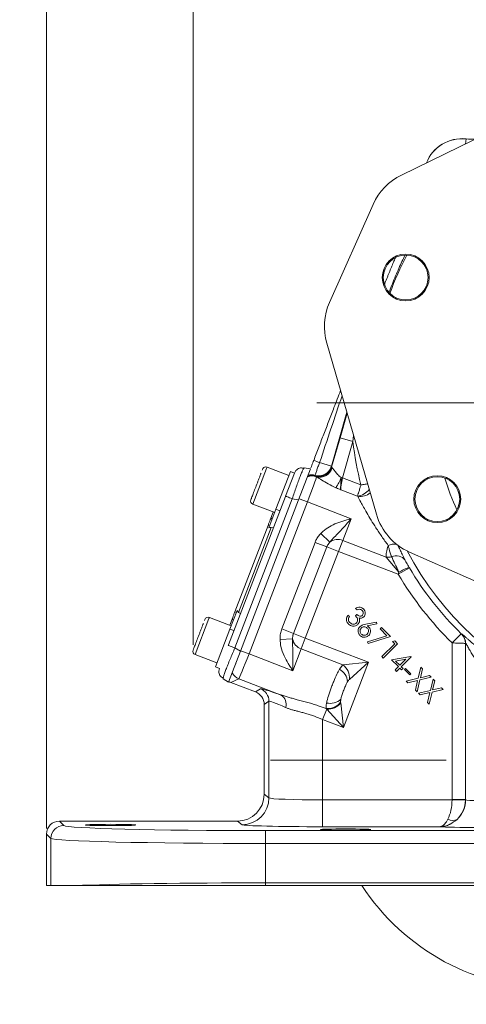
# Model space of a CAD drawing. Header units: inches. Extents: x 0.3 to 33.9, y 0.2 to 21.6.
# Tile 10 of 21: x 18.8 to 22.9, y 5.1 to 14.3. Entities that reach past the tile are written whole.
import ezdxf

# ---------------------------------------------------------------- set-up
doc = ezdxf.new("R2010")
doc.units = ezdxf.units.IN
doc.header["$MEASUREMENT"] = 0
doc.layers.add('SLD-0', color=7, linetype='Continuous', lineweight=15)
doc.styles.add('SLDTEXTSTYLE0', font='TXT', dxfattribs={"width": 0.75})
doc.dimstyles.new('SLDDIMSTYLE0', dxfattribs={"dimtxt": 0.25, "dimasz": 0.13, "dimexe": 0, "dimexo": 0.0625, "dimgap": 0.0625, "dimtad": 0, "dimtih": 1, "dimtoh": 1, "dimrnd": 1e-09, "dimzin": 12, "dimdsep": 46, "dimtxsty": 'SLDTEXTSTYLE0', "dimsah": 1, "dimcen": 0.09, "dimadec": 0, "dimazin": 3, "dimtfac": 1, "dimtofl": 0, "dimtmove": 0, "dimatfit": 3, "dimfxl": 1, "dimfrac": 2, "dimtolj": 1, "dimtzin": 12, "dimarcsym": 0})
doc.dimstyles.new('SLDDIMSTYLE1', dxfattribs={"dimtxt": 0.25, "dimasz": 0.13, "dimexe": 0, "dimexo": 0.0625, "dimgap": 0.0625, "dimtad": 0, "dimtih": 1, "dimtoh": 1, "dimrnd": 1e-09, "dimzin": 12, "dimdsep": 46, "dimtxsty": 'SLDTEXTSTYLE0', "dimsah": 1, "dimcen": 0.09, "dimadec": 0, "dimazin": 3, "dimtfac": 1, "dimtmove": 0, "dimatfit": 0, "dimfxl": 1, "dimfrac": 2, "dimtolj": 1, "dimtzin": 12, "dimarcsym": 0})

# ---------------------------------------------------------------- blocks, each defined once
blk = doc.blocks.new('_D_3')
at = {"layer": 'SLD-0'}
for p, q in [((19.0215, 6.7596), (19.0215, 15.2715)), ((20.3863, 8.4735), (20.3863, 15.2715)), ((19.0215, 15.1465), (18.7715, 15.1465)), ((19.3172, 15.1833), (19.2664, 15.1833)), ((19.2664, 15.1833), (19.2664, 14.7865)), ((20.0907, 15.1833), (20.1414, 15.1833)), ((20.1414, 15.1833), (20.1414, 14.7865)), ((20.3863, 15.1465), (20.6363, 15.1465)), ((19.2664, 14.7865), (19.3172, 14.7865)), ((20.1414, 14.7865), (20.0907, 14.7865))]:
    blk.add_line(p, q, dxfattribs=at)
for points in [[(19.0215, 15.1465), (18.8915, 15.1665), (18.8915, 15.1265)], [(20.3863, 15.1465), (20.5163, 15.1265), (20.5163, 15.1665)]]:
    blk.add_solid(points, dxfattribs=at)
at = {"layer": 'SLD-0', "char_height": 0.25, "attachment_point": 1, "style": 'SLDTEXTSTYLE0'}
for s, insert in [('1.36', (19.2791, 15.5564, -1.4325)), ('34.7', (19.3807, 15.1087, -1.4325))]:
    blk.add_mtext(s, dxfattribs=dict(at, insert=insert))
blk = doc.blocks.new('_D_4')
at = {"layer": 'SLD-0'}
for p, q in [((20.3863, 8.4735), (20.3863, 15.2715)), ((23.7432, 10.0833), (23.7432, 15.2715)), ((20.3863, 15.1465), (21.5384, 15.1465)), ((21.678, 15.1833), (21.6272, 15.1833)), ((21.6272, 15.1833), (21.6272, 14.7865)), ((22.4515, 15.1833), (22.5023, 15.1833)), ((22.5023, 15.1833), (22.5023, 14.7865)), ((23.7432, 15.1465), (22.5911, 15.1465)), ((21.6272, 14.7865), (21.678, 14.7865)), ((22.5023, 14.7865), (22.4515, 14.7865))]:
    blk.add_line(p, q, dxfattribs=at)
for points in [[(20.3863, 15.1465), (20.5163, 15.1265), (20.5163, 15.1665)], [(23.7432, 15.1465), (23.6132, 15.1665), (23.6132, 15.1265)]]:
    blk.add_solid(points, dxfattribs=at)
at = {"layer": 'SLD-0', "char_height": 0.25, "attachment_point": 1, "style": 'SLDTEXTSTYLE0'}
for s, insert in [('3.36', (21.6399, 15.5564, -1.4325)), ('85.3', (21.7415, 15.1087, -1.4325))]:
    blk.add_mtext(s, dxfattribs=dict(at, insert=insert))
blk = doc.blocks.new('SW_CENTERMARKSYMBOL_0')
at = {"layer": 'SLD-0', "color": 0}
for p, q in [((0, 1), (0, 3.4561)), ((0, 0), (0, 0.5)), ((-1, 0), (-3.4561, 0)), ((0, 0), (-0.5, 0)), ((0, 0), (0, -0.5)), ((0, 0), (0.5, 0)), ((1, 0), (3.4561, 0)), ((0, -1), (0, -3.4561))]:
    blk.add_line(p, q, dxfattribs=at)
blk = doc.blocks.new('SW_CENTERMARKSYMBOL_1')
at = {"layer": 'SLD-0', "color": 0}
for p, q in [((0, 1), (0, 2.635)), ((0, 0), (0, 0.5)), ((-1, 0), (-2.635, 0)), ((0, 0), (-0.5, 0)), ((0, 0), (0, -0.5)), ((0, 0), (0.5, 0)), ((1, 0), (2.635, 0)), ((0, -1), (0, -2.635))]:
    blk.add_line(p, q, dxfattribs=at)

msp = doc.modelspace()

# ---------------------------------------------------------------- linework, layer by layer
at = {"color": 7, "linetype": 'Continuous', "lineweight": 15}
for p, q in [((22.3265, 12.8499), (23.8199, 13.5762)), ((22.923, 13.1383), (22.9276, 13.187)), ((22.9276, 13.1873), (22.9276, 13.187)), ((21.6567, 11.6628), (22.0626, 12.5767)), ((22.0932, 9.6889), (21.6309, 11.2839)), ((21.7544, 10.4007), (21.676, 10.1272)), ((21.7544, 10.4007), (21.8745, 10.3662)), ((21.7774, 10.0277), (21.8745, 10.3662)), ((21.0326, 10.1071), (21.0299, 10.1001)), ((21.2784, 10.0498), (21.0749, 10.128)), ((21.3301, 10.0728), (21.3441, 10.0961)), ((21.4787, 10.1111), (21.3679, 9.8224)), ((21.4143, 10.1132), (21.42, 10.1225)), ((21.4787, 10.1111), (21.42, 10.1225)), ((21.6741, 10.1382), (21.564, 10.1698)), ((21.6729, 10.1334), (21.6741, 10.1382)), ((21.676, 10.1272), (21.6729, 10.1334)), ((21.1576, 9.7352), (21.2928, 10.0872)), ((21.2474, 9.8575), (21.3301, 10.0729)), ((21.3301, 10.0729), (21.2928, 10.0872)), ((21.5323, 10.0402), (21.5262, 10.0454)), ((21.5357, 10.0379), (21.5323, 10.0402)), ((21.765, 10.0313), (21.7774, 10.0277)), ((21.9484, 9.9621), (21.7774, 10.0277)), ((21.7603, 9.9178), (21.9173, 9.8576)), ((20.7151, 8.4708), (21.2463, 9.8544)), ((20.7756, 8.444), (21.3092, 9.8339)), ((20.8269, 8.4132), (21.3679, 9.8224)), ((21.3679, 9.8224), (21.3092, 9.8339)), ((21.4503, 9.8039), (21.3723, 9.8339)), ((20.9066, 8.3875), (21.4503, 9.8039)), ((20.9423, 9.7825), (21.1458, 9.7044)), ((21.0915, 9.5629), (21.1576, 9.7352)), ((21.1576, 9.7352), (21.195, 9.7209)), ((21.4503, 9.8039), (21.8577, 9.6475)), ((21.1042, 9.6377), (21.1318, 9.7098)), ((21.7798, 9.4445), (21.8577, 9.6475)), ((20.7748, 8.7797), (21.0839, 9.5849)), ((20.81, 8.7746), (21.1135, 9.5652)), ((21.0839, 9.5849), (21.0979, 9.5795)), ((21.1338, 9.5616), (21.1135, 9.5652)), ((21.6586, 9.4288), (21.5748, 9.5106)), ((21.5217, 9.4271), (21.2118, 8.6198)), ((21.3213, 8.5777), (21.6312, 9.3851)), ((21.6312, 9.3851), (21.5217, 9.4271)), ((21.6312, 9.3851), (21.7408, 9.343)), ((21.7408, 9.343), (21.7798, 9.4445)), ((22.1852, 9.2889), (21.7798, 9.4445)), ((21.4309, 8.5357), (21.7408, 9.343)), ((21.7408, 9.343), (22.2964, 9.1297)), ((22.1852, 9.2889), (22.3026, 9.1487)), ((23.8475, 8.6942), (22.4003, 9.337)), ((22.3996, 9.1909), (22.2964, 9.1297)), ((22.3996, 9.1909), (22.3989, 9.1919)), ((22.3026, 9.1487), (22.2964, 9.1297)), ((21.9127, 8.7974), (21.8991, 8.8109)), ((20.7409, 8.6495), (20.5373, 8.7276)), ((20.7269, 8.6548), (20.7545, 8.7269)), ((20.729, 8.6187), (20.7952, 8.791)), ((20.7888, 8.7744), (20.7748, 8.7797)), ((20.8275, 8.7637), (20.81, 8.7746)), ((21.8281, 8.7488), (21.8412, 8.7358)), ((21.897, 8.744), (21.9092, 8.7561)), ((20.4951, 8.7068), (20.4924, 8.6997)), ((21.993, 8.6649), (22.0936, 8.6848)), ((22.0974, 8.6667), (22.007, 8.6482)), ((22.0936, 8.6848), (22.0974, 8.6667)), ((22.1264, 8.6202), (22.139, 8.6327)), ((22.139, 8.6327), (22.2233, 8.5484)), ((20.5939, 8.2667), (20.729, 8.6187)), ((20.729, 8.6187), (20.7664, 8.6043)), ((21.3213, 8.5777), (21.2118, 8.6198)), ((21.3213, 8.5777), (21.4309, 8.5357)), ((21.3919, 8.4342), (21.4309, 8.5357)), ((22.0191, 8.3099), (21.4309, 8.5357)), ((22.0105, 8.4997), (22.1902, 8.5564)), ((22.2233, 8.5484), (22.0158, 8.4832)), ((22.1902, 8.5564), (22.1264, 8.6202)), ((22.8817, 8.576), (22.7977, 8.4904)), ((22.8878, 8.5721), (22.8865, 8.5715)), ((20.7756, 8.444), (20.8269, 8.4132)), ((21.3124, 8.5269), (21.1954, 8.5222)), ((22.0158, 8.4832), (22.0105, 8.4997)), ((22.1433, 8.3625), (22.2632, 8.4825)), ((22.2894, 8.4823), (22.1565, 8.3493)), ((22.2423, 8.5033), (22.2633, 8.5084)), ((22.2632, 8.4825), (22.2423, 8.5033)), ((22.2633, 8.5084), (22.2894, 8.4823)), ((22.7977, 8.4904), (22.7977, 7.0305)), ((22.9226, 8.4857), (22.9239, 8.4863)), ((22.9226, 7.0305), (22.9226, 8.4857)), ((22.9239, 8.4863), (22.9239, 7.0294)), ((20.4047, 8.3822), (20.6083, 8.304)), ((20.7161, 8.1245), (20.8269, 8.4132)), ((20.9066, 8.3875), (20.8286, 8.4175)), ((21.314, 8.2311), (20.9066, 8.3875)), ((21.314, 8.2311), (21.3919, 8.4342)), ((21.3919, 8.4342), (21.7811, 8.2848)), ((22.1565, 8.3493), (22.1433, 8.3625)), ((22.235, 8.3325), (22.4146, 8.3638)), ((22.4173, 8.3611), (22.3246, 8.2685)), ((22.4146, 8.3638), (22.4173, 8.3611)), ((20.5939, 8.2667), (20.6313, 8.2524)), ((20.7838, 8.3009), (20.7869, 8.2998)), ((21.7811, 8.2848), (21.7493, 8.2442)), ((22.0191, 8.3099), (21.7811, 8.2848)), ((21.7853, 7.7008), (22.0191, 8.3099)), ((21.8412, 8.1499), (22.0191, 8.3099)), ((22.2986, 8.269), (22.235, 8.3325)), ((22.2676, 8.2381), (22.2986, 8.269)), ((22.3667, 8.3372), (22.2722, 8.3209)), ((22.2722, 8.3209), (22.3113, 8.2817)), ((22.3113, 8.2817), (22.3667, 8.3372)), ((22.3246, 8.2685), (22.3407, 8.2524)), ((22.4819, 8.1608), (22.5069, 8.2648)), ((22.5069, 8.2648), (22.5224, 8.2493)), ((20.6261, 8.2257), (20.6313, 8.2524)), ((20.6648, 8.1553), (20.6672, 8.1673)), ((22.2809, 8.2248), (22.2676, 8.2381)), ((22.3118, 8.2557), (22.2809, 8.2248)), ((22.3279, 8.2396), (22.3118, 8.2557)), ((22.3407, 8.2524), (22.3279, 8.2396)), ((22.3531, 8.2416), (22.3641, 8.2526)), ((22.4028, 8.1919), (22.3531, 8.2416)), ((22.3641, 8.2526), (22.4138, 8.2029)), ((22.4138, 8.2029), (22.4028, 8.1919)), ((22.6017, 8.17), (22.4976, 8.1451)), ((22.5224, 8.2493), (22.5023, 8.1656)), ((22.5023, 8.1656), (22.5863, 8.1854)), ((22.5863, 8.1854), (22.6017, 8.17)), ((20.7161, 8.1245), (20.6648, 8.1553)), ((20.7364, 8.1217), (20.813, 8.1558)), ((20.968, 8.0328), (20.7364, 8.1217)), ((20.813, 8.1558), (21.2064, 8.0048)), ((22.371, 8.1347), (22.4819, 8.1608)), ((22.3865, 8.1192), (22.371, 8.1347)), ((22.477, 8.1403), (22.3865, 8.1192)), ((22.4558, 8.0499), (22.477, 8.1403)), ((22.4976, 8.1451), (22.4713, 8.0344)), ((22.5956, 8.0472), (22.6206, 8.1511)), ((22.6361, 8.1356), (22.616, 8.0519)), ((22.6206, 8.1511), (22.6361, 8.1356)), ((21.0123, 8.0632), (20.968, 8.0328)), ((22.4713, 8.0344), (22.4558, 8.0499)), ((22.4847, 8.0211), (22.5956, 8.0472)), ((22.5002, 8.0055), (22.4847, 8.0211)), ((22.5907, 8.0266), (22.5002, 8.0055)), ((22.5695, 7.9363), (22.5907, 8.0266)), ((22.6113, 8.0314), (22.585, 7.9207)), ((22.7154, 8.0563), (22.6113, 8.0314)), ((22.616, 8.0519), (22.7, 8.0717)), ((22.7, 8.0717), (22.7154, 8.0563)), ((21.0482, 7.9162), (21.0924, 7.9466)), ((21.0482, 7.0794), (21.0482, 7.9162)), ((21.0924, 7.9466), (21.0924, 7.0463)), ((21.7601, 7.9388), (21.7621, 7.9655)), ((21.7609, 7.9318), (21.7601, 7.9388)), ((21.7853, 7.7008), (21.7609, 7.9318)), ((22.585, 7.9207), (22.5695, 7.9363)), ((21.6299, 7.8735), (21.5921, 7.775)), ((21.6253, 7.8787), (21.6299, 7.8735)), ((21.6299, 7.8735), (21.7853, 7.7008)), ((21.5921, 7.775), (21.7853, 7.7008)), ((21.5921, 7.0273), (21.5921, 7.775)), ((21.0924, 7.0463), (21.0482, 7.0794)), ((21.5921, 7.0273), (21.5921, 6.7774)), ((22.7976, 7.0273), (21.5921, 7.0273)), ((22.7976, 7.0273), (22.9225, 7.0241)), ((22.9226, 7.0305), (22.7977, 7.0305)), ((22.9239, 7.0294), (22.9226, 7.0305)), ((19.1821, 6.7889), (19.1415, 6.8296)), ((20.7982, 6.8296), (19.1415, 6.8296)), ((20.7982, 6.8296), (20.8426, 6.7963)), ((19.0215, 6.7096), (19.0622, 6.669)), ((19.0215, 6.7096), (19.0215, 6.2283)), ((21.0615, 6.621), (21.0615, 6.741)), ((26.4148, 6.741), (21.0615, 6.741)), ((21.5921, 6.7774), (22.6861, 6.7774)), ((19.0622, 6.669), (19.0622, 6.2283)), ((21.0615, 6.2548), (21.0615, 6.621)), ((21.0615, 6.621), (26.4148, 6.621)), ((21.0615, 6.2283), (21.0615, 6.2548)), ((26.4148, 6.2548), (21.0615, 6.2548)), ((19.0622, 6.2283), (19.0215, 6.2283)), ((19.2874, 6.2283), (19.0622, 6.2283)), ((26.4148, 6.2283), (21.0615, 6.2283))]:
    msp.add_line(p, q, dxfattribs=at)
at = {"color": 8, "linetype": 'Continuous', "lineweight": 15}
for p, q in [((21.6741, 10.1382), (21.8178, 10.6392)), ((21.8206, 10.6295), (21.7544, 10.4007)), ((21.8745, 10.3662), (21.8802, 10.424)), ((21.0705, 10.1165), (20.9423, 9.7825)), ((21.0749, 10.128), (21.0705, 10.1165)), ((20.5329, 8.7161), (20.4047, 8.3822)), ((20.5373, 8.7276), (20.5329, 8.7161))]:
    msp.add_line(p, q, dxfattribs=at)
at = {"color": 7, "linetype": 'Continuous', "lineweight": 15}
for centre, radius in [((22.3657, 11.895), 0.2185), ((22.3657, 11.895), 0.2085), ((22.66, 9.83), 0.2185), ((22.66, 9.83), 0.2085)]:
    msp.add_circle(centre, radius, dxfattribs=at)
for centre, radius, start, end in [((22.8932, 12.8279), 0.361, 84.52223, 158.10367), ((22.5686, 12.3519), 0.5537, 115.9359, 156.0507), ((22.1627, 11.438), 0.5537, 156.0507, 196.1655), ((24.9932, 10.7279), 3.1396, 186.61581, 194.11826), ((30.9724, 34.6622), 26.2373, 248.85849, 248.98642), ((21.0634, 10.0981), 0.032, 69, 159), ((21.5575, 10.1666), 0.1201, 253.4565, 343.90766), ((21.5606, 10.1605), 0.1201, 253.35459, 343.90768), ((21.5664, 10.1545), 0.1193, 253.39139, 344.20139), ((21.4929, 9.9252), 0.1205, 69.18139, 110.51555), ((21.4929, 9.9267), 0.1201, 70.85707, 110.3491), ((21.4917, 9.9303), 0.1201, 73.34254, 108.86771), ((21.4891, 9.9364), 0.1201, 73.44386, 106.02337), ((21.1313, 10.3026), 0.6893, 327.9309, 336.82233), ((20.9538, 9.8124), 0.032, 159, 249), ((21.1291, 9.6263), 0.0274, 95.79156, 155.40829), ((22.6251, 9.843), 0.5537, 196.1655, 246.0507), ((21.7328, 9.3311), 0.1227, 67.49934, 127.23491), ((22.1989, 9.404), 0.116, 263.22283, 287.84233), ((22.2766, 9.1972), 0.1053, 36.84227, 113.61876), ((22.4644, 8.917), 0.2826, 103.39765, 124.93181), ((24.9932, 10.7279), 3.0148, 210.65257, 225.54358), ((24.9932, 10.7279), 3.1348, 210.65257, 225.54358), ((20.5259, 8.6977), 0.032, 69, 159), ((20.7807, 8.7187), 0.0274, 162.59171, 222.20844), ((22.8025, 8.4857), 0.1201, 0.03042, 45.63797), ((22.8039, 8.4862), 0.1201, 0.03043, 45.64837), ((21.4329, 8.5498), 0.1227, 190.76509, 250.50066), ((20.4162, 8.412), 0.032, 159, 249), ((21.6955, 8.1658), 0.1465, 353.75158, 54.24842), ((20.8562, 8.2679), 0.1201, 207.59422, 248.92282), ((21.6769, 8.1144), 0.1486, 5.52242, 60.84324), ((20.9673, 7.9465), 0.1251, 0.05219, 68.94781), ((21.1506, 7.9194), 0.102, 342.18161, 56.84741), ((21.6412, 8.0244), 0.1465, 263.75273, 324.25137), ((21.6618, 8.075), 0.1486, 257.15676, 312.47758), ((21.6404, 8.0262), 0.153, 266.07251, 321.92749), ((20.8423, 7.0465), 0.2501, 270.06892, 359.94636), ((22.6738, 7.0297), 0.2502, 312.81617, 359.94243), ((22.6726, 7.0306), 0.25, 358.52616, 359.97382), ((22.8031, 6.9152), 0.0801, 236.57933, 300.52452), ((19.1822, 6.6689), 0.1201, 90.04597, 179.95403), ((23.7432, 7.3983), 2.135, 213.23055, 326.76945)]:
    msp.add_arc(centre, radius, start, end, dxfattribs=at)
at = {"color": 8, "linetype": 'Continuous', "lineweight": 15}
for centre, radius, start, end in [((22.8932, 12.8279), 0.3607, 84.51489, 158.05021), ((24.9932, 10.7279), 2.9561, 152.27473, 159.82667), ((24.9932, 10.7279), 2.3701, 197.21096, 204.89044), ((21.8944, 10.0222), 0.1662, 277.89043, 322.36742), ((21.9421, 9.998), 0.1438, 260.5665, 310.41828), ((22.2619, 9.2621), 0.1492, 83.15961, 113.61157), ((24.9932, 10.7279), 2.9561, 207.85651, 284.24489)]:
    msp.add_arc(centre, radius, start, end, dxfattribs=at)
msp.add_ellipse((21.4986, 9.9614), major_axis=(0.8719, 2.6055), ratio=0.001529, start_param=1.246157, end_param=1.491243, dxfattribs=at)
at = {"color": 7, "linetype": 'Continuous', "lineweight": 15}
for centre, major_axis, ratio, start_param, end_param in [((21.7902, 10.0724), (0.1142, -0.0552), 0.066735, 3.187995, 3.47672), ((21.4461, 9.8055), (0.0896, 0.2334), 0.018159, 4.712389, 6.194904), ((21.6921, 9.8967), (-1.6238, 3.4426), 0.022792, 1.515069, 1.51685), ((21.7856, 10.0246), (0.0243, 0.1246), 0.068016, 1.558839, 2.613717), ((21.1041, 9.5204), (0.0164, 0.0428), 0.916331, 0.174533, 0.698222), ((20.833, 8.8141), (0.0164, 0.0428), 0.916331, 2.44337, 2.96706), ((20.9024, 8.3891), (0.0896, 0.2334), 0.018159, 3.176499, 4.712389), ((20.7795, 8.2338), (-0.1098, -0.0489), 0.998783, 0.618044, 0.784789), ((20.9231, 7.9161), (-0.1031, -0.0709), 0.999103, 2.539873, 3.743313), ((21.6369, 7.8226), (0.625, -0.2402), 0.032596, 2.343173, 3.119213), ((21.5921, 7.706), (0.4999, -0.2403), 0.037993, 2.348907, 3.124947), ((20.798, 7.0797), (0.2002, -0.1501), 0.999049, 5.356262, 6.926144), ((21.5921, 7.0469), (0.5, 0), 0.039279, 3.176499, 4.712389), ((22.677, 7.0273), (0.0041, 0.25), 0.482584, 3.922427, 4.720341), ((22.6726, 7.0306), (0.1001, -0.0751), 0.999049, 0.617693, 0.642959), ((22.677, 7.0273), (0.0815, 0.2369), 0.978221, 4.226504, 5.024418), ((23.0489, 7.0298), (0.125, 0), 0.078558, 3.176499, 4.712389), ((19.1415, 6.7095), (0.0849, -0.0849), 0.999315, 2.356537, 3.926648), ((21.5921, 6.797), (0.75, 0), 0.026186, 3.176499, 4.712389), ((21.0615, 6.7902), (1.88, 0), 0.026186, 3.167773, 4.712389), ((23.0489, 6.7799), (0.375, 0), 0.026186, 3.397717, 4.712389), ((21.0615, 6.6703), (2, 0), 0.024615, 3.167773, 4.712389), ((21.0615, 6.2056), (2, 0), 0.024615, 1.570796, 2.661649)]:
    msp.add_ellipse(centre, major_axis=major_axis, ratio=ratio, start_param=start_param, end_param=end_param, dxfattribs=at)
for centre in [(19.6182, 6.7936), (21.8062, 6.751)]:
    msp.add_ellipse(centre, major_axis=(0.2344, 0), ratio=0.026186, dxfattribs=at)
for points, knots in [([(23.0207, 13.1875), (23.019, 13.1872), (22.9884, 13.1819), (22.9571, 13.1847), (22.9276, 13.1873)], [0, 0, 0, 0, 0.055524, 1, 1, 1, 1]), ([(21.7591, 10.8416), (21.7387, 10.7885), (21.7026, 10.6945), (21.6508, 10.5594), (21.6036, 10.4366), (21.5565, 10.3137), (21.525, 10.2318), (21.5093, 10.1909)], [0, 0, 0, 0, 0.244913, 0.433676, 0.622443, 0.81122, 1, 1, 1, 1]), ([(21.5093, 10.1909), (21.5032, 10.175), (21.4938, 10.1504), (21.4859, 10.1298), (21.483, 10.1225)], [0, 0, 0, 0, 0.643971, 1, 1, 1, 1]), ([(21.4159, 10.118), (21.4095, 10.1194), (21.3967, 10.1222), (21.3772, 10.119), (21.3588, 10.1108), (21.3489, 10.101), (21.344, 10.0961)], [0, 0, 0, 0, 0.252652, 0.503903, 0.753133, 1, 1, 1, 1]), ([(21.5233, 10.0515), (21.5233, 10.0525), (21.5234, 10.0549), (21.5274, 10.0683), (21.5349, 10.0907), (21.5452, 10.1198), (21.5562, 10.1493), (21.5625, 10.1661), (21.564, 10.1698)], [0, 0, 0, 0, 0.143666, 0.362558, 0.499578, 0.718486, 0.937392, 1, 1, 1, 1]), ([(21.765, 10.0313), (21.759, 10.0355), (21.7466, 10.044), (21.7312, 10.0595), (21.7175, 10.0756), (21.7065, 10.0902), (21.6975, 10.1026), (21.6918, 10.1103), (21.6881, 10.1149), (21.6858, 10.1176), (21.6834, 10.1201), (21.6819, 10.1214), (21.6811, 10.122)], [0, 0, 0, 0, 0.141168, 0.287984, 0.435462, 0.585968, 0.701423, 0.819047, 0.857413, 0.895921, 0.947715, 1, 1, 1, 1]), ([(21.0191, 10.0719), (21.0164, 10.0649), (21.0111, 10.0509), (21.0012, 10.0252), (20.9904, 9.9973), (20.9761, 9.96), (20.9586, 9.9143), (20.9434, 9.8748), (20.9339, 9.85), (20.9282, 9.8351), (20.9251, 9.827), (20.9232, 9.8222), (20.924, 9.8241), (20.924, 9.8242)], [0, 0, 0, 0, 0.084381, 0.170552, 0.256723, 0.341104, 0.497853, 0.654602, 0.738983, 0.825154, 0.911325, 0.995706, 1, 1, 1, 1]), ([(21.5357, 10.0379), (21.537, 10.0372), (21.5501, 10.0298), (21.5846, 10.0075), (21.6442, 9.9702), (21.6911, 9.9481), (21.7155, 9.9366)], [0, 0, 0, 0, 0.032981, 0.337416, 0.655229, 1, 1, 1, 1]), ([(21.7603, 9.9178), (21.7603, 9.9179), (21.7603, 9.9183), (21.7601, 9.9209), (21.7599, 9.9266), (21.7598, 9.9378), (21.7604, 9.9537), (21.7616, 9.9739), (21.7631, 9.996), (21.7644, 10.0154), (21.7649, 10.0273), (21.765, 10.0313)], [0, 0, 0, 0, 0.004049, 0.014637, 0.106225, 0.220754, 0.390477, 0.565469, 0.735985, 0.911542, 1, 1, 1, 1]), ([(21.7155, 9.9366), (21.7172, 9.9359), (21.7254, 9.9324), (21.7389, 9.9267), (21.752, 9.9213), (21.7588, 9.9185), (21.7602, 9.9179), (21.7603, 9.9178)], [0, 0, 0, 0, 0.113147, 0.55018, 0.907441, 0.987255, 1, 1, 1, 1]), ([(21.9484, 9.9621), (21.9483, 9.962), (21.9471, 9.9579), (21.9448, 9.9499), (21.941, 9.9372), (21.9345, 9.9156), (21.9288, 9.8965), (21.9221, 9.874), (21.9195, 9.865), (21.9173, 9.8576)], [0, 0, 0, 0, 0.0034304, 0.0967701, 0.1892275, 0.3086031, 0.627922, 0.6935814, 1, 1, 1, 1]), ([(21.9173, 9.8576), (21.9174, 9.8575), (21.9179, 9.857), (21.9183, 9.8565), (21.9185, 9.8562)], [0, 0, 0, 0, 0.209807, 1, 1, 1, 1]), ([(21.9185, 9.8562), (21.9279, 9.8386), (21.9514, 9.7946), (21.9954, 9.715), (22.0436, 9.634), (22.0909, 9.5589), (22.144, 9.4793), (22.1826, 9.4258), (22.2021, 9.3988)], [0, 0, 0, 0, 0.14188, 0.356834, 0.500225, 0.646485, 0.821608, 1, 1, 1, 1]), ([(21.8577, 9.6475), (21.8575, 9.6475), (21.8446, 9.6439), (21.8188, 9.6368), (21.7682, 9.6219), (21.7071, 9.6003), (21.6388, 9.5649), (21.5964, 9.5324), (21.5767, 9.5126), (21.5748, 9.5106)], [0, 0, 0, 0, 0.001933, 0.126805, 0.251622, 0.499636, 0.737052, 0.973799, 1, 1, 1, 1]), ([(21.6586, 9.4288), (21.6597, 9.4302), (21.6855, 9.462), (21.7409, 9.5143), (21.8067, 9.5877), (21.8455, 9.6332), (21.8576, 9.6474), (21.8577, 9.6475)], [0, 0, 0, 0, 0.018902, 0.426946, 0.821584, 0.997921, 1, 1, 1, 1]), ([(21.5748, 9.5106), (21.5726, 9.5083), (21.5614, 9.4965), (21.5435, 9.4728), (21.5293, 9.4462), (21.523, 9.4304), (21.5217, 9.4271)], [0, 0, 0, 0, 0.096516, 0.48907, 0.892319, 1, 1, 1, 1]), ([(21.6312, 9.3851), (21.632, 9.3869), (21.6352, 9.395), (21.6424, 9.409), (21.6516, 9.4214), (21.6575, 9.4277), (21.6586, 9.4288)], [0, 0, 0, 0, 0.112407, 0.504421, 0.906519, 1, 1, 1, 1]), ([(22.2021, 9.3988), (22.2018, 9.3978), (22.1948, 9.3751), (22.1833, 9.3334), (22.1846, 9.3036), (22.1852, 9.2889)], [0, 0, 0, 0, 0.023642, 0.518923, 1, 1, 1, 1]), ([(22.2021, 9.3988), (22.2049, 9.3885), (22.2105, 9.3675), (22.2176, 9.3416), (22.2241, 9.3198), (22.2294, 9.3047), (22.2332, 9.2964), (22.2344, 9.2936)], [0, 0, 0, 0, 0.2461535, 0.4996582, 0.6986257, 0.899324, 1, 1, 1, 1]), ([(22.3609, 9.2603), (22.3592, 9.2636), (22.3541, 9.2739), (22.3447, 9.2927), (22.3306, 9.3212), (22.313, 9.3571), (22.2984, 9.3875), (22.2911, 9.4029)], [0, 0, 0, 0, 0.086561, 0.274481, 0.463836, 0.727603, 1, 1, 1, 1]), ([(22.2344, 9.2936), (22.2395, 9.2825), (22.2524, 9.2538), (22.2771, 9.2014), (22.2956, 9.1631), (22.3026, 9.1487)], [0, 0, 0, 0, 0.281747, 0.729864, 1, 1, 1, 1]), ([(22.3989, 9.1919), (22.3985, 9.1927), (22.3958, 9.1972), (22.3851, 9.2158), (22.3726, 9.2381), (22.3632, 9.2556), (22.3612, 9.2597), (22.3609, 9.2603)], [0, 0, 0, 0, 0.033201, 0.184022, 0.765509, 0.963391, 1, 1, 1, 1]), ([(21.8991, 8.8109), (21.9057, 8.8145), (21.9188, 8.8217), (21.9401, 8.8231), (21.9588, 8.8176), (21.9678, 8.81), (21.9722, 8.8062)], [0, 0, 0, 0, 0.280367, 0.559802, 0.779809, 1, 1, 1, 1]), ([(21.8328, 8.6662), (21.8273, 8.6728), (21.8163, 8.6859), (21.8124, 8.7103), (21.8176, 8.7318), (21.8246, 8.7431), (21.8281, 8.7488)], [0, 0, 0, 0, 0.279839, 0.558922, 0.779224, 1, 1, 1, 1]), ([(21.8412, 8.7358), (21.8384, 8.7308), (21.8335, 8.7218), (21.8327, 8.7117), (21.8323, 8.7072)], [0, 0, 0, 0, 0.560712, 1, 1, 1, 1]), ([(21.907, 8.6759), (21.91, 8.6797), (21.916, 8.6873), (21.9189, 8.7018), (21.9156, 8.7229), (21.9047, 8.7353), (21.897, 8.744)], [0, 0, 0, 0, 0.186672, 0.373506, 0.56025, 1, 1, 1, 1]), ([(21.9092, 8.7561), (21.9135, 8.7525), (21.9219, 8.7451), (21.9366, 8.7393), (21.9517, 8.7394), (21.9588, 8.7448), (21.9624, 8.7475)], [0, 0, 0, 0, 0.2809531, 0.5614333, 0.7808001, 1, 1, 1, 1]), ([(21.9593, 8.7932), (21.9556, 8.7962), (21.9483, 8.8023), (21.9309, 8.8047), (21.9196, 8.8001), (21.9127, 8.7974)], [0, 0, 0, 0, 0.280108, 0.5597, 1, 1, 1, 1]), ([(21.9761, 8.7335), (21.9727, 8.7306), (21.9659, 8.7248), (21.9502, 8.7202), (21.9388, 8.7222), (21.9318, 8.7234)], [0, 0, 0, 0, 0.280348, 0.560451, 1, 1, 1, 1]), ([(21.9318, 8.7234), (21.9336, 8.7185), (21.9367, 8.7097), (21.9363, 8.7004), (21.9362, 8.6963)], [0, 0, 0, 0, 0.559801, 1, 1, 1, 1]), ([(21.9624, 8.7475), (21.9652, 8.7514), (21.9709, 8.7591), (21.9708, 8.773), (21.9668, 8.7847), (21.9618, 8.7904), (21.9593, 8.7932)], [0, 0, 0, 0, 0.278749, 0.558588, 0.779116, 1, 1, 1, 1]), ([(21.9722, 8.8062), (21.977, 8.8002), (21.9864, 8.7884), (21.9906, 8.7672), (21.9871, 8.7477), (21.9798, 8.7382), (21.9761, 8.7335)], [0, 0, 0, 0, 0.279978, 0.559774, 0.780047, 1, 1, 1, 1]), ([(20.4815, 8.6715), (20.4789, 8.6646), (20.4735, 8.6506), (20.4636, 8.6248), (20.4529, 8.5969), (20.4386, 8.5596), (20.4211, 8.5139), (20.4059, 8.4745), (20.3964, 8.4497), (20.3906, 8.4347), (20.3875, 8.4266), (20.3857, 8.4218), (20.3864, 8.4237), (20.3864, 8.4238)], [0, 0, 0, 0, 0.084381, 0.170552, 0.256723, 0.341104, 0.497853, 0.654602, 0.738983, 0.825154, 0.911325, 0.995706, 1, 1, 1, 1]), ([(21.8323, 8.7072), (21.8334, 8.7013), (21.8355, 8.6905), (21.8428, 8.6825), (21.846, 8.679)], [0, 0, 0, 0, 0.558676, 1, 1, 1, 1]), ([(21.9212, 8.664), (21.9138, 8.6584), (21.899, 8.6473), (21.8724, 8.6449), (21.8494, 8.6521), (21.8384, 8.6615), (21.8328, 8.6662)], [0, 0, 0, 0, 0.279417, 0.55893, 0.779311, 1, 1, 1, 1]), ([(21.846, 8.679), (21.8509, 8.6748), (21.8606, 8.6664), (21.8787, 8.6634), (21.8952, 8.6664), (21.903, 8.6728), (21.907, 8.6759)], [0, 0, 0, 0, 0.280313, 0.559638, 0.779898, 1, 1, 1, 1]), ([(21.9362, 8.6963), (21.9349, 8.6895), (21.9327, 8.6774), (21.9247, 8.6681), (21.9212, 8.664)], [0, 0, 0, 0, 0.559504, 1, 1, 1, 1]), ([(21.9388, 8.5602), (21.9336, 8.5669), (21.9231, 8.5803), (21.9206, 8.6046), (21.9265, 8.6258), (21.935, 8.6361), (21.9392, 8.6412)], [0, 0, 0, 0, 0.279715, 0.559076, 0.779551, 1, 1, 1, 1]), ([(21.9392, 8.6412), (21.9483, 8.6477), (21.9647, 8.6594), (21.9844, 8.6632), (21.993, 8.6649)], [0, 0, 0, 0, 0.558238, 1, 1, 1, 1]), ([(21.9523, 8.6285), (21.9486, 8.6239), (21.9414, 8.6147), (21.9399, 8.598), (21.9434, 8.5832), (21.9493, 8.5762), (21.9523, 8.5726)], [0, 0, 0, 0, 0.2795594, 0.5593468, 0.7796017, 1, 1, 1, 1]), ([(22.0082, 8.6286), (22.0036, 8.6322), (21.9944, 8.6395), (21.9776, 8.6409), (21.9628, 8.6374), (21.9558, 8.6315), (21.9523, 8.6285)], [0, 0, 0, 0, 0.279559, 0.559349, 0.779582, 1, 1, 1, 1]), ([(22.007, 8.6482), (22.0103, 8.6465), (22.0161, 8.6434), (22.0209, 8.639), (22.023, 8.6371)], [0, 0, 0, 0, 0.560059, 1, 1, 1, 1]), ([(22.0082, 8.5726), (22.0118, 8.5772), (22.0191, 8.5865), (22.0206, 8.6032), (22.0171, 8.618), (22.0112, 8.6251), (22.0082, 8.6286)], [0, 0, 0, 0, 0.279563, 0.559339, 0.779585, 1, 1, 1, 1]), ([(22.023, 8.6371), (22.028, 8.6306), (22.0381, 8.6178), (22.0395, 8.5944), (22.0338, 8.5741), (22.0255, 8.5644), (22.0214, 8.5596)], [0, 0, 0, 0, 0.279373, 0.559056, 0.779422, 1, 1, 1, 1]), ([(21.2118, 8.6198), (21.2093, 8.613), (21.2044, 8.5992), (21.199, 8.576), (21.1952, 8.5503), (21.1953, 8.5316), (21.1954, 8.5222)], [0, 0, 0, 0, 0.218332, 0.438286, 0.71723, 1, 1, 1, 1]), ([(21.3124, 8.5269), (21.3123, 8.5316), (21.3123, 8.5412), (21.3144, 8.5545), (21.3174, 8.5667), (21.32, 8.574), (21.3213, 8.5777)], [0, 0, 0, 0, 0.273081, 0.550105, 0.774236, 1, 1, 1, 1]), ([(22.0214, 8.5596), (22.0146, 8.5542), (22.001, 8.5433), (21.9761, 8.5412), (21.9545, 8.5472), (21.944, 8.5559), (21.9388, 8.5602)], [0, 0, 0, 0, 0.2796559, 0.5589818, 0.7794659, 1, 1, 1, 1]), ([(21.9523, 8.5726), (21.9569, 8.569), (21.9661, 8.5617), (21.9828, 8.5603), (21.9976, 8.5638), (22.0046, 8.5697), (22.0082, 8.5726)], [0, 0, 0, 0, 0.279558, 0.559314, 0.779572, 1, 1, 1, 1]), ([(22.8865, 8.5715), (22.8864, 8.5715), (22.8864, 8.5716), (22.886, 8.5719), (22.8851, 8.5727), (22.8836, 8.5741), (22.8824, 8.5753), (22.8817, 8.576)], [0, 0, 0, 0, 0.100164, 0.247152, 0.426835, 0.662426, 1, 1, 1, 1]), ([(23.1235, 8.3753), (23.1081, 8.3877), (23.0769, 8.4126), (23.0317, 8.4502), (22.9884, 8.4871), (22.9608, 8.5111), (22.9404, 8.5289), (22.9257, 8.5418), (22.9052, 8.5595), (22.8912, 8.571), (22.8887, 8.5718), (22.8878, 8.5721)], [0, 0, 0, 0, 0.138635, 0.280935, 0.42401, 0.572162, 0.588909, 0.67723, 0.767633, 0.917647, 1, 1, 1, 1]), ([(21.1954, 8.5222), (21.1975, 8.5004), (21.2028, 8.4475), (21.231, 8.3723), (21.2646, 8.3101), (21.2923, 8.2651), (21.3067, 8.2426), (21.3139, 8.2313), (21.314, 8.2311)], [0, 0, 0, 0, 0.206019, 0.500319, 0.748356, 0.873184, 0.998067, 1, 1, 1, 1]), ([(21.314, 8.2311), (21.314, 8.2314), (21.3145, 8.2475), (21.3153, 8.2792), (21.3162, 8.3379), (21.3156, 8.406), (21.3113, 8.4712), (21.3121, 8.5119), (21.3124, 8.5269)], [0, 0, 0, 0, 0.002077, 0.154904, 0.303194, 0.57336, 0.842251, 1, 1, 1, 1]), ([(22.7977, 8.4904), (22.8046, 8.4901), (22.8187, 8.4896), (22.8373, 8.4888), (22.8553, 8.4882), (22.8721, 8.4875), (22.8876, 8.4869), (22.9, 8.4865), (22.9091, 8.4862), (22.9157, 8.4859), (22.9208, 8.4858), (22.922, 8.4857), (22.9226, 8.4857)], [0, 0, 0, 0, 0.108342, 0.2198248, 0.3002953, 0.4119286, 0.5270144, 0.6208444, 0.7166949, 0.799313, 0.8833, 1, 1, 1, 1]), ([(22.9239, 8.4863), (22.9244, 8.486), (22.9252, 8.4854), (22.9286, 8.4803), (22.9321, 8.4747), (22.9372, 8.4662), (22.9444, 8.454), (22.9546, 8.4365), (22.9654, 8.418), (22.9766, 8.3989), (22.9883, 8.3792), (23.004, 8.3531), (23.0241, 8.3204), (23.0406, 8.2945), (23.0489, 8.2814)], [0, 0, 0, 0, 0.062031, 0.108455, 0.156522, 0.184681, 0.267526, 0.352658, 0.433762, 0.515532, 0.598872, 0.68259, 0.840369, 1, 1, 1, 1]), ([(20.6261, 8.2258), (20.6264, 8.2189), (20.6272, 8.205), (20.6354, 8.1869), (20.6478, 8.1719), (20.6593, 8.1658), (20.6651, 8.1627)], [0, 0, 0, 0, 0.24674, 0.496303, 0.747818, 1, 1, 1, 1]), ([(21.7493, 8.2442), (21.7411, 8.2296), (21.7228, 8.1969), (21.6993, 8.1417), (21.6745, 8.0792), (21.6512, 8.0148), (21.6351, 7.9615), (21.6299, 7.9358), (21.6287, 7.9302)], [0, 0, 0, 0, 0.171275, 0.384256, 0.500237, 0.720192, 0.938779, 1, 1, 1, 1]), ([(21.7621, 7.9655), (21.7627, 7.9684), (21.7657, 7.9829), (21.7744, 8.0109), (21.786, 8.043), (21.7986, 8.0749), (21.8102, 8.1025), (21.8204, 8.121), (21.8247, 8.1287)], [0, 0, 0, 0, 0.054647, 0.26791, 0.499936, 0.623154, 0.841136, 1, 1, 1, 1]), ([(21.8247, 8.1287), (21.8251, 8.1293), (21.83, 8.1374), (21.8358, 8.1439), (21.8412, 8.1499)], [0, 0, 0, 0, 0.06696, 1, 1, 1, 1]), ([(21.6253, 7.8787), (21.613, 7.8833), (21.5885, 7.8924), (21.5476, 7.9065), (21.5027, 7.9208), (21.4537, 7.9351), (21.4048, 7.9484), (21.3592, 7.9603), (21.3174, 7.9713), (21.2792, 7.9817), (21.2419, 7.9926), (21.2182, 8.0008), (21.2064, 8.0048)], [0, 0, 0, 0, 0.085725, 0.171611, 0.283741, 0.396269, 0.510037, 0.624249, 0.717407, 0.810847, 0.905231, 1, 1, 1, 1]), ([(21.6287, 7.9302), (21.6285, 7.929), (21.6249, 7.9094), (21.6251, 7.8936), (21.6253, 7.8787)], [0, 0, 0, 0, 0.061953, 1, 1, 1, 1]), ([(21.2477, 7.8882), (21.2567, 7.8846), (21.2746, 7.8772), (21.3043, 7.8679), (21.3359, 7.8591), (21.3704, 7.8503), (21.4073, 7.8409), (21.4466, 7.8301), (21.4871, 7.8176), (21.5252, 7.804), (21.5604, 7.7898), (21.5815, 7.7799), (21.5921, 7.775)], [0, 0, 0, 0, 0.095516, 0.191631, 0.289412, 0.387736, 0.494769, 0.602543, 0.712756, 0.823908, 0.911723, 1, 1, 1, 1]), ([(22.7589, 6.8483), (22.7492, 6.8316), (22.7384, 6.8131), (22.721, 6.7945), (22.7106, 6.7858), (22.6996, 6.7804), (22.6936, 6.7786), (22.6903, 6.7779), (22.6885, 6.7776), (22.6874, 6.7775), (22.6868, 6.7774), (22.6865, 6.7774), (22.6864, 6.7774), (22.6863, 6.7774), (22.6862, 6.7774), (22.6861, 6.7774)], [0, 0, 0, 0, 0.416891, 0.461413, 0.703997, 0.834066, 0.906642, 0.947465, 0.970451, 0.983387, 0.990662, 0.994753, 0.996173, 0.996798, 1, 1, 1, 1]), ([(22.8438, 6.8462), (22.8228, 6.8292), (22.8003, 6.8111), (22.7622, 6.7929), (22.7395, 6.7848), (22.7147, 6.7798), (22.7018, 6.7783), (22.6949, 6.7777), (22.691, 6.7775), (22.6888, 6.7775), (22.6876, 6.7774), (22.687, 6.7774), (22.6867, 6.7774), (22.6865, 6.7774), (22.6863, 6.7774), (22.6861, 6.7774)], [0, 0, 0, 0, 0.426251, 0.457293, 0.712383, 0.842296, 0.912355, 0.951016, 0.972553, 0.984602, 0.991356, 0.995145, 0.996106, 0.996742, 1, 1, 1, 1]), ([(21.0615, 6.2283), (20.9813, 6.2283), (20.8455, 6.2283), (20.6564, 6.2283), (20.4929, 6.2283), (20.3318, 6.2283), (20.1761, 6.2283), (20.0281, 6.2283), (19.8874, 6.2283), (19.7537, 6.2283), (19.5992, 6.2283), (19.4339, 6.2283), (19.3363, 6.2283), (19.2874, 6.2283)], [0, 0, 0, 0, 0.1103431, 0.1868652, 0.2633873, 0.3421336, 0.4208797, 0.4973702, 0.5738605, 0.6525908, 0.7313208, 0.8656614, 1, 1, 1, 1])]:
    msp.add_open_spline(points, degree=3, knots=knots, dxfattribs=at)
at = {"color": 8, "linetype": 'Continuous', "lineweight": 15}
for points, knots in [([(23.0196, 13.187), (23.0183, 13.1868), (22.988, 13.1816), (22.9572, 13.1843), (22.9276, 13.187)], [0, 0, 0, 0, 0.043981, 1, 1, 1, 1]), ([(22.1686, 11.8322), (22.1699, 11.8357), (22.1787, 11.8583), (22.1914, 11.8902), (22.2061, 11.9265), (22.2205, 11.9615), (22.2343, 11.9947), (22.2474, 12.0256), (22.2568, 12.0476), (22.2639, 12.064), (22.2675, 12.0726), (22.2685, 12.0748)], [0, 0, 0, 0, 0.038595, 0.244247, 0.348907, 0.449005, 0.652202, 0.75549, 0.858962, 0.963085, 1, 1, 1, 1]), ([(22.2107, 11.7569), (22.2183, 11.7771), (22.2356, 11.8229), (22.264, 11.8927), (22.2947, 11.9645), (22.3241, 12.0295), (22.3454, 12.0752), (22.3551, 12.0955), (22.3572, 12.0997)], [0, 0, 0, 0, 0.156719, 0.355896, 0.550938, 0.75204, 0.94819, 1, 1, 1, 1]), ([(21.3092, 9.8339), (21.3217, 9.8708), (21.3412, 9.9277), (21.3655, 9.9952), (21.3827, 10.0411), (21.3972, 10.0775), (21.4094, 10.1065), (21.4127, 10.111), (21.4143, 10.1132)], [0, 0, 0, 0, 0.272033, 0.419982, 0.56575, 0.711521, 0.859466, 1, 1, 1, 1]), ([(21.9484, 9.9621), (21.9485, 9.9621), (21.9527, 9.9629), (21.9609, 9.9643), (21.974, 9.9665), (21.9895, 9.9692), (22.0024, 9.9714), (22.0095, 9.9727), (22.0109, 9.9729)], [0, 0, 0, 0, 0.006779, 0.191234, 0.373944, 0.610893, 0.922962, 1, 1, 1, 1]), ([(20.6672, 8.1673), (20.6674, 8.1698), (20.6679, 8.1752), (20.678, 8.2041), (20.6916, 8.2407), (20.7096, 8.2863), (20.7366, 8.3528), (20.7603, 8.4081), (20.7756, 8.444)], [0, 0, 0, 0, 0.1267016, 0.2770315, 0.425145, 0.5732622, 0.7235885, 1, 1, 1, 1])]:
    msp.add_open_spline(points, degree=3, knots=knots, dxfattribs=at)
at = {"color": 7, "linetype": 'Continuous', "lineweight": 15}
for points in [[(21.3092, 9.8339), (21.3008, 9.8371), (21.2839, 9.8435), (21.2639, 9.8512), (21.2501, 9.8565), (21.2483, 9.8572), (21.2474, 9.8575)], [(21.1042, 9.6377), (21.1012, 9.63), (21.0953, 9.6146), (21.0877, 9.5948), (21.0839, 9.5849)], [(20.7748, 8.7797), (20.771, 8.7698), (20.7634, 8.7501), (20.7575, 8.7346), (20.7545, 8.7269)], [(20.7139, 8.4677), (20.7148, 8.4673), (20.7166, 8.4666), (20.7304, 8.4614), (20.7504, 8.4537), (20.7672, 8.4472), (20.7756, 8.444)]]:
    msp.add_open_spline(points, degree=3, dxfattribs=at)

# ---------------------------------------------------------------- block references
at = {"layer": 'SLD-0'}
for name, p in [('SW_CENTERMARKSYMBOL_0', (24.9932, 10.7279)), ('SW_CENTERMARKSYMBOL_1', (23.7432, 7.3983))]:
    msp.add_blockref(name, p, dxfattribs=at)

# ---------------------------------------------------------------- dimensions: what is measured, and where the dimension line sits
for base, p1, p2, dimstyle, picture, middle in [((20.3863, 15.1465), (19.0215, 6.7096), (20.3863, 8.4235), 'SLDDIMSTYLE1', '_D_3', (19.7039, 15.1465)), ((23.7432, 15.1465), (20.3863, 8.4235), (23.7432, 10.0333), 'SLDDIMSTYLE0', '_D_4', (22.0647, 15.1465))]:
    dim = msp.add_linear_dim(base=base, p1=p1, p2=p2, dimstyle=dimstyle, dxfattribs=at)
    dim.commit()
    dim.dimension.update_dxf_attribs({"geometry": picture, "text_midpoint": middle, "dimtype": 160})

doc.saveas('drawing.dxf')
